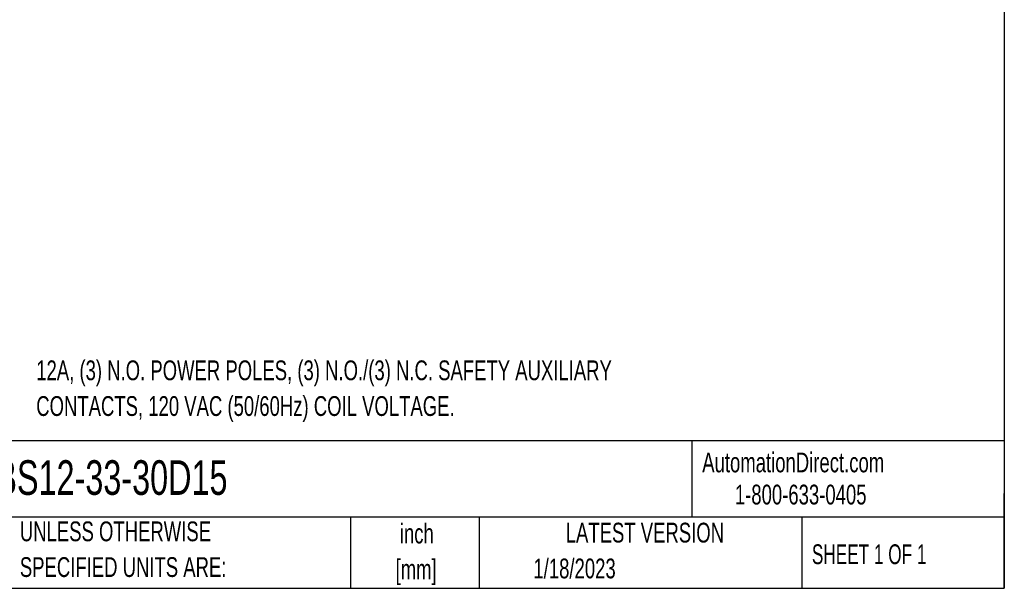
# Model space of a CAD drawing. Header units: inches. Extents: x 0.5 to 21.5, y 0.5 to 16.5.
# Tile 4 of 16: x 13.2 to 21.5, y 0.5 to 5.3. Entities that reach past the tile are written whole.
import ezdxf

# ---------------------------------------------------------------- set-up
doc = ezdxf.new("R2010")
doc.units = ezdxf.units.IN
doc.header["$LTSCALE"] = 2
doc.header["$MEASUREMENT"] = 0
doc.layers.add('TEXT', color=140, linetype='Continuous', lineweight=25)
doc.styles.add('SLDTEXTSTYLE0', font='TXT', dxfattribs={"width": 0.7})
doc.styles.add('SLDTEXTSTYLE1', font='TXT', dxfattribs={"width": 0.65})

# ---------------------------------------------------------------- blocks, each defined once
blk = doc.blocks.new('SW_NOTE_0')
at = {"layer": 'TEXT', "color": 0, "char_height": 0.166667, "attachment_point": 1, "style": 'SLDTEXTSTYLE0'}
for s, insert in [('12A, (3) N.O. POWER POLES, (3) N.O./(3) N.C. SAFETY AUXILIARY', (0, 0.2148)), ('CONTACTS, 120 VAC (50/60Hz) COIL VOLTAGE.', (0, -0.0861))]:
    blk.add_mtext(s, dxfattribs=dict(at, insert=insert))
blk = doc.blocks.new('SW_NOTE_0_1')
at = {"layer": 'TEXT', "color": 0, "char_height": 0.16667, "attachment_point": 2, "style": 'SLDTEXTSTYLE0'}
for s, insert in [('inch', (0.25, 0.2148)), ('[mm]', (0.2444, -0.0861))]:
    blk.add_mtext(s, dxfattribs=dict(at, insert=insert))
blk = doc.blocks.new('SW_NOTE_0_2')
at = {"layer": 'TEXT', "color": 0, "char_height": 0.166667, "attachment_point": 1, "style": 'SLDTEXTSTYLE0'}
for s, insert in [('UNLESS OTHERWISE', (0, 0.2148)), ('SPECIFIED UNITS ARE:', (0, -0.0861))]:
    blk.add_mtext(s, dxfattribs=dict(at, insert=insert))

msp = doc.modelspace()

# ---------------------------------------------------------------- linework, layer by layer
at = {"layer": 'TEXT'}
for p, q in [((21.5, 16.5), (21.5, 0.5)), ((21.5, 1.7422), (0.5, 1.7422)), ((18.8642, 1.7422), (18.8642, 1.1)), ((21.5, 0.5), (21.5, 1.3)), ((21.5, 1.1), (0.5, 1.1)), ((15.9862, 1.1), (15.9862, 0.5)), ((17.0718, 1.1), (17.0718, 0.5)), ((19.7912, 1.1), (19.7912, 0.5)), ((0.5, 0.5), (21.5, 0.5))]:
    msp.add_line(p, q, dxfattribs=at)

# ---------------------------------------------------------------- block references
for name, p in [('SW_NOTE_0', (13.3357, 2.205)), ('SW_NOTE_0_2', (13.1975, 0.8482)), ('SW_NOTE_0_1', (16.2952, 0.8295))]:
    msp.add_blockref(name, p, dxfattribs=at)

# ---------------------------------------------------------------- texts
for s, insert, char_height, attachment_point, style in [('CWBS12-33-30D15', (12.536, 1.5788), 0.291667, 1, 'SLDTEXTSTYLE0'), ('AutomationDirect.com', (18.9524, 1.6438), 0.166667, 1, 'SLDTEXTSTYLE0'), ('1-800-633-0405', (19.2277, 1.373), 0.166667, 1, 'SLDTEXTSTYLE0'), ('LATEST VERSION', (18.4687, 1.0523), 0.166667, 2, 'SLDTEXTSTYLE0'), ('SHEET 1 OF 1', (19.8773, 0.8702), 0.166667, 1, 'SLDTEXTSTYLE1'), ('1/18/2023', (17.5286, 0.7505), 0.16667, 1, 'SLDTEXTSTYLE0')]:
    msp.add_mtext(s, dxfattribs=dict(at, insert=insert, char_height=char_height, attachment_point=attachment_point, style=style))

doc.saveas('drawing.dxf')
